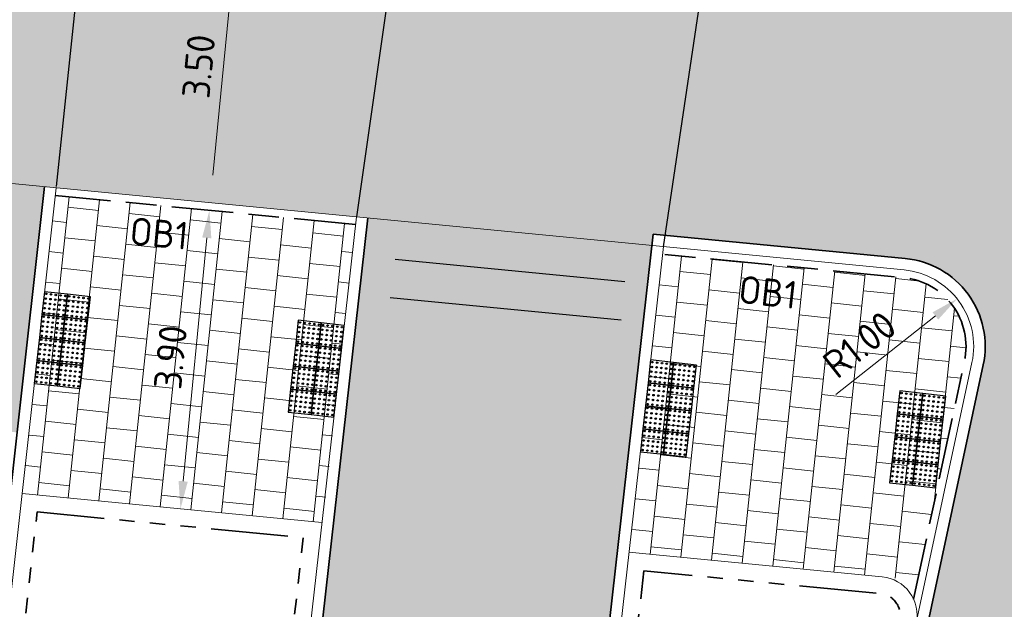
# Model space of a CAD drawing. Header units: metres. Extents: x 196651 to 397723, y 354703 to 710691.
# Tile 201 of 256: x 198047.46 to 198060.26, y 356091.58 to 356099.25. Entities that reach past the tile are written whole.
import ezdxf
from ezdxf.enums import TextEntityAlignment as Align

# ---------------------------------------------------------------- set-up
doc = ezdxf.new("R2010")
doc.units = ezdxf.units.M
doc.header["$MEASUREMENT"] = 0
doc.linetypes.add('VH-OPSLUITBAND_100X200', pattern=[16, 8, -2, 4, -2])
doc.linetypes.add('VH-RWSBAND_110X220', pattern=[24, 10, -2, 2, -2, 2, -2, 2, -2])
doc.layers.add('$0$X-XX-AL-HULPLIJNEN', color=4, linetype='Continuous', lineweight=25, plot=False)
doc.layers.add('X-XX-AL-HULPLIJNEN', color=4, linetype='Continuous', lineweight=25, plot=False)
for name, color, linetype, lineweight in [('N-WE-VH-GOOT_TEGEL-G', 170, 'Continuous', 35), ('N-WE-VH-KANTOPSLUITING_OPSLUITBAND_100X200-G', 5, 'VH-OPSLUITBAND_100X200', 35), ('N-WE-VH-KANTOPSLUITING_TEKST-T', 7, 'VH-OPSLUITBAND_100X200', 35), ('N-WE-VH-KANTOPSLUITING_TROTTOIRBAND_RWS_110 220-G', 6, 'VH-RWSBAND_110X220', 35), ('N-WE-VH-KANTVERHARDING-G', 1, 'Continuous', 5), ('N-WE-VH-VERHARDING_ASFALT_DEKLAAG-G_ZWART', 252, 'Continuous', 5), ('N-WE-VH-VERHARDING_TEGEL-200X200X50-A', 252, 'Continuous', 18), ('N-WE-VH-VERKEERSTEGEL-NOPPENTEGEL-S', 5, 'Continuous', 25), ('X-XX-AL-AANPIJLING-M', 7, 'Continuous', 18)]:
    doc.layers.add(name, color=color, linetype=linetype, lineweight=lineweight)
doc.layers.add('N-WE-VH-VERHARDING_ASFALT_COATING_ROOD-G', color=7, linetype='Continuous', lineweight=5, true_color=0xffa8a8)
doc.layers.add('N-WE-VH-VERHARDING_ASFALT_DEKLAAG-G_ROOD', color=7, linetype='Continuous', lineweight=5, true_color=0xbf4040)
doc.styles.add('NLCS-ISO', font='NLCS-ISO.ttf')
doc.styles.add('NLCS-ISO-M200-T18', font='NLCS-ISO.ttf')
doc.dimstyles.new('NLCS-M200-T18-PIJL', dxfattribs={"dimscale": 0.2, "dimtxt": 1.799999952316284, "dimasz": 1.8, "dimexe": 2, "dimexo": 2, "dimgap": 0.7, "dimtad": 1, "dimzin": 0, "dimdsep": 46, "dimtxsty": 'NLCS-ISO-M200-T18', "dimcen": 0, "dimdle": 2, "dimse1": 1, "dimse2": 1, "dimclrd": 256, "dimclre": 256, "dimclrt": 256, "dimadec": 1, "dimazin": 0, "dimtfac": 1, "dimtofl": 0, "dimtmove": 1, "dimatfit": 0, "dimfxl": 2, "dimfxlon": 1, "dimtfillclr": 254, "dimtolj": 1, "dimtzin": 0, "dimlwd": 18, "dimlwe": 18, "dimarcsym": 0})

# ---------------------------------------------------------------- blocks, each defined once
blk = doc.blocks.new('*D285')
at = {"layer": 'Defpoints', "color": 0, "ltscale": 0.2, "transparency": 16777216}
for p in [(198050.1960772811, 356100.3619516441), (198050.2736404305, 356100.3544330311), (198049.8583871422, 356096.8782891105)]:
    blk.add_point(p, dxfattribs=at)
at = {"layer": 'X-XX-AL-AANPIJLING-M', "linetype": 'Continuous', "lineweight": 18, "ltscale": 0.2, "transparency": 16777216}
blk.add_line((198049.9706842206, 356097.2290909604), (198050.2389065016, 356099.9961125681), dxfattribs=at)
at = {"layer": 'X-XX-AL-AANPIJLING-M', "ltscale": 0.2, "transparency": 16777216}
for points in [[(198050.1791864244, 356100.0019015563), (198050.2986265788, 356099.99032358), (198050.2736404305, 356100.3544330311)], [(198049.9109641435, 356097.2348799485), (198050.0304042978, 356097.2233019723), (198049.9359502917, 356096.8707704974)]]:
    blk.add_solid(points, dxfattribs=at)
at = {"layer": 'X-XX-AL-AANPIJLING-M', "ltscale": 0.2, "transparency": 16777216, "insert": (198049.7862882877, 356098.6434763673), "char_height": 0.3599999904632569, "attachment_point": 5, "rotation": 84.4633105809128, "style": 'NLCS-ISO-M200-T18'}
blk.add_mtext('\\A1;3.50', dxfattribs=at)
blk = doc.blocks.new('TEKST TB')
at = {"style": 'NLCS-ISO'}
blk.add_attdef('TEKST_TROTTOIRBANDEN', text='', height=0.36, rotation=0.340705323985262, dxfattribs=at).set_placement((0, 0), align=Align.BOTTOM_CENTER)
blk = doc.blocks.new('*D2093')
at = {"layer": 'Defpoints', "color": 0, "ltscale": 0.2, "transparency": 16777216}
for p in [(198048.5387573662, 356096.9057380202), (198049.9263020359, 356096.7712368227), (198048.1624756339, 356093.0239308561)]:
    blk.add_point(p, dxfattribs=at)
at = {"layer": 'X-XX-AL-AANPIJLING-M', "linetype": 'Continuous', "lineweight": 18, "ltscale": 0.2, "transparency": 16777216}
blk.add_line((198049.584753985, 356093.2477501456), (198049.8915683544, 356096.4129163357), dxfattribs=at)
at = {"layer": 'X-XX-AL-AANPIJLING-M', "ltscale": 0.2, "transparency": 16777216}
for points in [[(198049.8318482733, 356096.4187052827), (198049.9512884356, 356096.4071273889), (198049.9263020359, 356096.7712368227)], [(198049.5250339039, 356093.2535390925), (198049.6444740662, 356093.2419611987), (198049.5500203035, 356092.8894296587)]]:
    blk.add_solid(points, dxfattribs=at)
at = {"layer": 'X-XX-AL-AANPIJLING-M', "ltscale": 0.2, "transparency": 16777216, "insert": (198049.419654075, 356094.8612076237), "char_height": 0.3599999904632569, "attachment_point": 5, "rotation": 84.46335015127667, "style": 'NLCS-ISO-M200-T18'}
blk.add_mtext('\\A1;3.90', dxfattribs=at)
blk = doc.blocks.new('*D1802')
at = {"layer": 'Defpoints', "color": 0, "transparency": 16777216}
for p in [(198059.6461035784, 356095.6213446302), (198058.8618928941, 356095.0008499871)]:
    blk.add_point(p, dxfattribs=at)
at = {"layer": 'X-XX-AL-AANPIJLING-M', "linetype": 'Continuous', "lineweight": 18, "transparency": 16777216}
blk.add_line((198058.0714085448, 356094.3753914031), (198059.363787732, 356095.3979665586), dxfattribs=at)
at = {"layer": 'X-XX-AL-AANPIJLING-M', "transparency": 16777216}
blk.add_solid([(198059.3265580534, 356095.4450191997), (198059.4010174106, 356095.3509139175), (198059.6461035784, 356095.6213446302)], dxfattribs=at)
at = {"layer": 'X-XX-AL-AANPIJLING-M', "transparency": 16777216, "insert": (198058.3778819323, 356095.0259373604), "char_height": 0.3599999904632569, "attachment_point": 5, "rotation": 38.35226494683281, "style": 'NLCS-ISO-M200-T18'}
blk.add_mtext('\\A1;R1.00', dxfattribs=at)
blk = doc.blocks.new('*U2075')
for centre in [(0.02500000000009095, 0.575000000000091), (0.02500000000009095, 0.512500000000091), (0.08750000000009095, 0.575000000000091), (0.08750000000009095, 0.512500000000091), (0.1500000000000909, 0.575000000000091), (0.1500000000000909, 0.512500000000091), (0.2125000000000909, 0.575000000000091), (0.2125000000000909, 0.512500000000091), (0.2749999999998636, 0.575000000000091), (0.2749999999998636, 0.512500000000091), (0.3250000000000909, 0.575000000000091), (0.3250000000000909, 0.512500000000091), (0.3875000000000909, 0.575000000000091), (0.3875000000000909, 0.512500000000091), (0.4500000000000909, 0.575000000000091), (0.4500000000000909, 0.512500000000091), (0.5125000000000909, 0.575000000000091), (0.5125000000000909, 0.512500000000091), (0.5749999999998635, 0.575000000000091), (0.5749999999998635, 0.512500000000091), (0.6250000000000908, 0.575000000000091), (0.6250000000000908, 0.512500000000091), (0.6875000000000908, 0.575000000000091), (0.6875000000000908, 0.512500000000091), (0.7500000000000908, 0.575000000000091), (0.7500000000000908, 0.512500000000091), (0.8125000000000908, 0.575000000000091), (0.8125000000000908, 0.512500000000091), (0.8749999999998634, 0.575000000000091), (0.8749999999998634, 0.512500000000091), (0.9250000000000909, 0.575000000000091), (0.9250000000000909, 0.512500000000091), (0.9875000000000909, 0.575000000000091), (0.9875000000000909, 0.512500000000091), (1.050000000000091, 0.575000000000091), (1.050000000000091, 0.512500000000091), (1.112500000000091, 0.575000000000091), (1.112500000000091, 0.512500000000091), (1.174999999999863, 0.575000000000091), (1.174999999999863, 0.512500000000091), (0.02500000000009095, 0.4500000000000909), (0.02500000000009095, 0.3875000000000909), (0.08750000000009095, 0.4500000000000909), (0.08750000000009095, 0.3875000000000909), (0.1500000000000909, 0.4500000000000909), (0.1500000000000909, 0.3875000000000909), (0.2125000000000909, 0.4500000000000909), (0.2125000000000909, 0.3875000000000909), (0.2749999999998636, 0.4500000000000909), (0.2749999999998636, 0.3875000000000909), (0.3250000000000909, 0.4500000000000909), (0.3250000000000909, 0.3875000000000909), (0.3875000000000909, 0.4500000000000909), (0.3875000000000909, 0.3875000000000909), (0.4500000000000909, 0.4500000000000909), (0.4500000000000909, 0.3875000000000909), (0.5125000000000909, 0.4500000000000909), (0.5125000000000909, 0.3875000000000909), (0.5749999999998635, 0.4500000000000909), (0.5749999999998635, 0.3875000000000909), (0.6250000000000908, 0.4500000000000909), (0.6250000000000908, 0.3875000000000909), (0.6875000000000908, 0.4500000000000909), (0.6875000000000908, 0.3875000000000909), (0.7500000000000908, 0.4500000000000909), (0.7500000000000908, 0.3875000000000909), (0.8125000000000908, 0.4500000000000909), (0.8125000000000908, 0.3875000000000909), (0.8749999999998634, 0.4500000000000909), (0.8749999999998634, 0.3875000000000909), (0.9250000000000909, 0.4500000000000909), (0.9250000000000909, 0.3875000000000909), (0.9875000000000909, 0.4500000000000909), (0.9875000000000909, 0.3875000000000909), (1.050000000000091, 0.4500000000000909), (1.050000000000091, 0.3875000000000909), (1.112500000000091, 0.4500000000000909), (1.112500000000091, 0.3875000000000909), (1.174999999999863, 0.4500000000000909), (1.174999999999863, 0.3875000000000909), (0.02500000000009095, 0.3250000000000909), (0.02500000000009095, 0.2750000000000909), (0.08750000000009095, 0.3250000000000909), (0.08750000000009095, 0.2750000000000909), (0.1500000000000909, 0.3250000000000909), (0.1500000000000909, 0.2750000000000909), (0.2125000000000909, 0.3250000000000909), (0.2125000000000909, 0.2750000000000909), (0.2749999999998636, 0.3250000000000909), (0.2749999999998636, 0.2750000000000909), (0.3250000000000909, 0.3250000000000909), (0.3250000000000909, 0.2750000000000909), (0.3875000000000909, 0.3250000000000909), (0.3875000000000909, 0.2750000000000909), (0.4500000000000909, 0.3250000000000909), (0.4500000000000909, 0.2750000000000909), (0.5125000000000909, 0.3250000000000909), (0.5125000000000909, 0.2750000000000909), (0.5749999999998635, 0.3250000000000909), (0.5749999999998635, 0.2750000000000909), (0.6250000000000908, 0.3250000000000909), (0.6250000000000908, 0.2750000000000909), (0.6875000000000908, 0.3250000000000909), (0.6875000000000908, 0.2750000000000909), (0.7500000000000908, 0.3250000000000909), (0.7500000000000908, 0.2750000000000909), (0.8125000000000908, 0.3250000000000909), (0.8125000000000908, 0.2750000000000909), (0.8749999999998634, 0.3250000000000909), (0.8749999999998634, 0.2750000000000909), (0.9250000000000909, 0.3250000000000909), (0.9250000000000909, 0.2750000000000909), (0.9875000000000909, 0.3250000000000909), (0.9875000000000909, 0.2750000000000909), (1.050000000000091, 0.3250000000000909), (1.050000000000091, 0.2750000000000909), (1.112500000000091, 0.3250000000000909), (1.112500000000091, 0.2750000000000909), (1.174999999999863, 0.3250000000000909), (1.174999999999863, 0.2750000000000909), (0.02500000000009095, 0.2125000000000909), (0.02500000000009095, 0.1500000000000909), (0.08750000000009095, 0.2125000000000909), (0.08750000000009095, 0.1500000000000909), (0.1500000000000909, 0.2125000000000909), (0.1500000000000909, 0.1500000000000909), (0.2125000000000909, 0.2125000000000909), (0.2125000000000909, 0.1500000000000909), (0.2749999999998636, 0.2125000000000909), (0.2749999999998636, 0.1500000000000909), (0.3250000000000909, 0.2125000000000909), (0.3250000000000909, 0.1500000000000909), (0.3875000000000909, 0.2125000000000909), (0.3875000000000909, 0.1500000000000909), (0.4500000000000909, 0.2125000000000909), (0.4500000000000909, 0.1500000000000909), (0.5125000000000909, 0.2125000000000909), (0.5125000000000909, 0.1500000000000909), (0.5749999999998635, 0.2125000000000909), (0.5749999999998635, 0.1500000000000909), (0.6250000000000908, 0.2125000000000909), (0.6250000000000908, 0.1500000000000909), (0.6875000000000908, 0.2125000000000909), (0.6875000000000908, 0.1500000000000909), (0.7500000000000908, 0.2125000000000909), (0.7500000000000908, 0.1500000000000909), (0.8125000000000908, 0.2125000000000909), (0.8125000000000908, 0.1500000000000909), (0.8749999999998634, 0.2125000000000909), (0.8749999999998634, 0.1500000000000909), (0.9250000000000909, 0.2125000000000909), (0.9250000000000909, 0.1500000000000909), (0.9875000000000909, 0.2125000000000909), (0.9875000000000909, 0.1500000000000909), (1.050000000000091, 0.2125000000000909), (1.050000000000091, 0.1500000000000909), (1.112500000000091, 0.2125000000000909), (1.112500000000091, 0.1500000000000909), (1.174999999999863, 0.2125000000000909), (1.174999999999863, 0.1500000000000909), (0.02500000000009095, 0.08750000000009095), (0.02500000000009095, 0.02500000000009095), (0.08750000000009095, 0.08750000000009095), (0.08750000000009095, 0.02500000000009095), (0.1500000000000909, 0.08750000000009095), (0.1500000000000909, 0.02500000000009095), (0.2125000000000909, 0.08750000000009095), (0.2125000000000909, 0.02500000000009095), (0.2749999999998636, 0.08750000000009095), (0.2749999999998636, 0.02500000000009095), (0.3250000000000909, 0.08750000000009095), (0.3250000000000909, 0.02500000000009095), (0.3875000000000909, 0.08750000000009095), (0.3875000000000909, 0.02500000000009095), (0.4500000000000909, 0.08750000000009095), (0.4500000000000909, 0.02500000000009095), (0.5125000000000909, 0.08750000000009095), (0.5125000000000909, 0.02500000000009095), (0.5749999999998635, 0.08750000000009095), (0.5749999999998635, 0.02500000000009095), (0.6250000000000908, 0.08750000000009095), (0.6250000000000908, 0.02500000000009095), (0.6875000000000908, 0.08750000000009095), (0.6875000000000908, 0.02500000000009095), (0.7500000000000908, 0.08750000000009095), (0.7500000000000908, 0.02500000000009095), (0.8125000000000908, 0.08750000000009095), (0.8125000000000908, 0.02500000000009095), (0.8749999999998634, 0.08750000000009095), (0.8749999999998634, 0.02500000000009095), (0.9250000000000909, 0.08750000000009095), (0.9250000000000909, 0.02500000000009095), (0.9875000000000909, 0.08750000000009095), (0.9875000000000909, 0.02500000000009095), (1.050000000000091, 0.08750000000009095), (1.050000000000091, 0.02500000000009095), (1.112500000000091, 0.08750000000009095), (1.112500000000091, 0.02500000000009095), (1.174999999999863, 0.08750000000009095), (1.174999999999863, 0.02500000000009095)]:
    blk.add_circle(centre, 0.01)
for points in [[(0.2999999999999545, 0.3000000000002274), (0.2999999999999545, 0.6000000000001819), (0, 0.6000000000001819), (0, 0.3)], [(0.5999999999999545, 0.3000000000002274), (0.5999999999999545, 0.6000000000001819), (0.2999999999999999, 0.6000000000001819), (0.2999999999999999, 0.3)], [(0.8999999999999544, 0.3000000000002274), (0.8999999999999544, 0.6000000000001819), (0.5999999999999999, 0.6000000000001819), (0.5999999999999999, 0.3)], [(1.199999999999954, 0.3000000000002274), (1.199999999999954, 0.6000000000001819), (0.8999999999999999, 0.6000000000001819), (0.8999999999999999, 0.3)], [(0.2999999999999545, 2.273736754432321e-13), (0.2999999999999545, 0.3000000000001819), (0, 0.3000000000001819), (0, 0)], [(0.5999999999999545, 2.273736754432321e-13), (0.5999999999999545, 0.3000000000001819), (0.2999999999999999, 0.3000000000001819), (0.2999999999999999, 0)], [(0.8999999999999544, 2.273736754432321e-13), (0.8999999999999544, 0.3000000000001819), (0.5999999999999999, 0.3000000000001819), (0.5999999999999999, 0)], [(1.199999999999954, 2.273736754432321e-13), (1.199999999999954, 0.3000000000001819), (0.8999999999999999, 0.3000000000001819), (0.8999999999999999, 0)]]:
    blk.add_3dface(points)
blk = doc.blocks.new('*U2076')
for centre in [(0.02500000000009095, 0.2750000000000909), (0.08750000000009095, 0.2750000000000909), (0.1500000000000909, 0.2750000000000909), (0.2125000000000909, 0.2750000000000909), (0.2749999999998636, 0.2750000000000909), (0.3250000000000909, 0.2750000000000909), (0.3875000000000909, 0.2750000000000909), (0.4500000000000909, 0.2750000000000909), (0.5125000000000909, 0.2750000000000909), (0.5749999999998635, 0.2750000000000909), (0.6250000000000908, 0.2750000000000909), (0.6875000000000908, 0.2750000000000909), (0.7500000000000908, 0.2750000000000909), (0.8125000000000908, 0.2750000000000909), (0.8749999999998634, 0.2750000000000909), (0.9250000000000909, 0.2750000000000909), (0.9875000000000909, 0.2750000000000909), (1.050000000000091, 0.2750000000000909), (1.112500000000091, 0.2750000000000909), (1.174999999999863, 0.2750000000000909), (0.02500000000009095, 0.2125000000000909), (0.02500000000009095, 0.1500000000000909), (0.08750000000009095, 0.2125000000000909), (0.08750000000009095, 0.1500000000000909), (0.1500000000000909, 0.2125000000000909), (0.1500000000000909, 0.1500000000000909), (0.2125000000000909, 0.2125000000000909), (0.2125000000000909, 0.1500000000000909), (0.2749999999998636, 0.2125000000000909), (0.2749999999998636, 0.1500000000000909), (0.3250000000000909, 0.2125000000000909), (0.3250000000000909, 0.1500000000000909), (0.3875000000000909, 0.2125000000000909), (0.3875000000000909, 0.1500000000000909), (0.4500000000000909, 0.2125000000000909), (0.4500000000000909, 0.1500000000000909), (0.5125000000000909, 0.2125000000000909), (0.5125000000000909, 0.1500000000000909), (0.5749999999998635, 0.2125000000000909), (0.5749999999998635, 0.1500000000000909), (0.6250000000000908, 0.2125000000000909), (0.6250000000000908, 0.1500000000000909), (0.6875000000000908, 0.2125000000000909), (0.6875000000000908, 0.1500000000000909), (0.7500000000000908, 0.2125000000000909), (0.7500000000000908, 0.1500000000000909), (0.8125000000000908, 0.2125000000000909), (0.8125000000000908, 0.1500000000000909), (0.8749999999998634, 0.2125000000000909), (0.8749999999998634, 0.1500000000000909), (0.9250000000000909, 0.2125000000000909), (0.9250000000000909, 0.1500000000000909), (0.9875000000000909, 0.2125000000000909), (0.9875000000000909, 0.1500000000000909), (1.050000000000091, 0.2125000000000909), (1.050000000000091, 0.1500000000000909), (1.112500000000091, 0.2125000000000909), (1.112500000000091, 0.1500000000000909), (1.174999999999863, 0.2125000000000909), (1.174999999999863, 0.1500000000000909), (0.02500000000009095, 0.0875000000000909), (0.02500000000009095, 0.02500000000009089), (0.08750000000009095, 0.0875000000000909), (0.08750000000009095, 0.02500000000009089), (0.1500000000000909, 0.0875000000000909), (0.1500000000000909, 0.02500000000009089), (0.2125000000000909, 0.0875000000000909), (0.2125000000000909, 0.02500000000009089), (0.2749999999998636, 0.0875000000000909), (0.2749999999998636, 0.02500000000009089), (0.3250000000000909, 0.0875000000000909), (0.3250000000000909, 0.02500000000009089), (0.3875000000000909, 0.0875000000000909), (0.3875000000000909, 0.02500000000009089), (0.4500000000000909, 0.0875000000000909), (0.4500000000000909, 0.02500000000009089), (0.5125000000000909, 0.0875000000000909), (0.5125000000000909, 0.02500000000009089), (0.5749999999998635, 0.0875000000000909), (0.5749999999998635, 0.02500000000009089), (0.6250000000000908, 0.0875000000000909), (0.6250000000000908, 0.02500000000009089), (0.6875000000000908, 0.0875000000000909), (0.6875000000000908, 0.02500000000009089), (0.7500000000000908, 0.0875000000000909), (0.7500000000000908, 0.02500000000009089), (0.8125000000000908, 0.0875000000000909), (0.8125000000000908, 0.02500000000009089), (0.8749999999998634, 0.0875000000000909), (0.8749999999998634, 0.02500000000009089), (0.9250000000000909, 0.0875000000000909), (0.9250000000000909, 0.02500000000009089), (0.9875000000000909, 0.0875000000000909), (0.9875000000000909, 0.02500000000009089), (1.050000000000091, 0.0875000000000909), (1.050000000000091, 0.02500000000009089), (1.112500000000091, 0.0875000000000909), (1.112500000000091, 0.02500000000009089), (1.174999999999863, 0.0875000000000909), (1.174999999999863, 0.02500000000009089), (0.02500000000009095, -0.02499999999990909), (0.02500000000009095, -0.0874999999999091), (0.08750000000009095, -0.02499999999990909), (0.08750000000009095, -0.0874999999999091), (0.1500000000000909, -0.02499999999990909), (0.1500000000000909, -0.0874999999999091), (0.2125000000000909, -0.02499999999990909), (0.2125000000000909, -0.0874999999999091), (0.2749999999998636, -0.02499999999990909), (0.2749999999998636, -0.0874999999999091), (0.3250000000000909, -0.02499999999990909), (0.3250000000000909, -0.0874999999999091), (0.3875000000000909, -0.02499999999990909), (0.3875000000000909, -0.0874999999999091), (0.4500000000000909, -0.02499999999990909), (0.4500000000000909, -0.0874999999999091), (0.5125000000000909, -0.02499999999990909), (0.5125000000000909, -0.0874999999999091), (0.5749999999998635, -0.02499999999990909), (0.5749999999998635, -0.0874999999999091), (0.6250000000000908, -0.02499999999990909), (0.6250000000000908, -0.0874999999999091), (0.6875000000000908, -0.02499999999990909), (0.6875000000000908, -0.0874999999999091), (0.7500000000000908, -0.02499999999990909), (0.7500000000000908, -0.0874999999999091), (0.8125000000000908, -0.02499999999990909), (0.8125000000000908, -0.0874999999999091), (0.8749999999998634, -0.02499999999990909), (0.8749999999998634, -0.0874999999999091), (0.9250000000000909, -0.02499999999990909), (0.9250000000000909, -0.0874999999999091), (0.9875000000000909, -0.02499999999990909), (0.9875000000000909, -0.0874999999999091), (1.050000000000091, -0.02499999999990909), (1.050000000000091, -0.0874999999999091), (1.112500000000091, -0.02499999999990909), (1.112500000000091, -0.0874999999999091), (1.174999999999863, -0.02499999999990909), (1.174999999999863, -0.0874999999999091), (0.02500000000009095, -0.1499999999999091), (0.02500000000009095, -0.2124999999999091), (0.08750000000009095, -0.1499999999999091), (0.08750000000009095, -0.2124999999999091), (0.1500000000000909, -0.1499999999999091), (0.1500000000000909, -0.2124999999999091), (0.2125000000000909, -0.1499999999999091), (0.2125000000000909, -0.2124999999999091), (0.2749999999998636, -0.1499999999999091), (0.2749999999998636, -0.2124999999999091), (0.3250000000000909, -0.1499999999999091), (0.3250000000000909, -0.2124999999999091), (0.3875000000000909, -0.1499999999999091), (0.3875000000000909, -0.2124999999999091), (0.4500000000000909, -0.1499999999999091), (0.4500000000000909, -0.2124999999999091), (0.5125000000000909, -0.1499999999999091), (0.5125000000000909, -0.2124999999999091), (0.5749999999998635, -0.1499999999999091), (0.5749999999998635, -0.2124999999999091), (0.6250000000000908, -0.1499999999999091), (0.6250000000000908, -0.2124999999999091), (0.6875000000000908, -0.1499999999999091), (0.6875000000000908, -0.2124999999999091), (0.7500000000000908, -0.1499999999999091), (0.7500000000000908, -0.2124999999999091), (0.8125000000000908, -0.1499999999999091), (0.8125000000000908, -0.2124999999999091), (0.8749999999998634, -0.1499999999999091), (0.8749999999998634, -0.2124999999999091), (0.9250000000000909, -0.1499999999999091), (0.9250000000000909, -0.2124999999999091), (0.9875000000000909, -0.1499999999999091), (0.9875000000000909, -0.2124999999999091), (1.050000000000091, -0.1499999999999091), (1.050000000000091, -0.2124999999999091), (1.112500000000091, -0.1499999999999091), (1.112500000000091, -0.2124999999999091), (1.174999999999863, -0.1499999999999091), (1.174999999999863, -0.2124999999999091), (0.02500000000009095, -0.2749999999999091), (0.08750000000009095, -0.2749999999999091), (0.1500000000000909, -0.2749999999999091), (0.2125000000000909, -0.2749999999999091), (0.2749999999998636, -0.2749999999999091), (0.3250000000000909, -0.2749999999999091), (0.3875000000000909, -0.2749999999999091), (0.4500000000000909, -0.2749999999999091), (0.5125000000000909, -0.2749999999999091), (0.5749999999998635, -0.2749999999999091), (0.6250000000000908, -0.2749999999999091), (0.6875000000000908, -0.2749999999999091), (0.7500000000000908, -0.2749999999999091), (0.8125000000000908, -0.2749999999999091), (0.8749999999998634, -0.2749999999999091), (0.9250000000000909, -0.2749999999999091), (0.9875000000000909, -0.2749999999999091), (1.050000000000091, -0.2749999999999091), (1.112500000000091, -0.2749999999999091), (1.174999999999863, -0.2749999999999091)]:
    blk.add_circle(centre, 0.01)
for points in [[(0.2999999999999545, 2.273181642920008e-13), (0.2999999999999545, 0.3000000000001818), (0, 0.3000000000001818), (0, -5.551115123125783e-17)], [(0.5999999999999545, 2.273181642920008e-13), (0.5999999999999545, 0.3000000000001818), (0.2999999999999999, 0.3000000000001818), (0.2999999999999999, -5.551115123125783e-17)], [(0.8999999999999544, 2.273181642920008e-13), (0.8999999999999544, 0.3000000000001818), (0.5999999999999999, 0.3000000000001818), (0.5999999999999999, -5.551115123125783e-17)], [(1.199999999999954, 2.273181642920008e-13), (1.199999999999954, 0.3000000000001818), (0.8999999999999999, 0.3000000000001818), (0.8999999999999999, -5.551115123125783e-17)], [(0.2999999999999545, -0.2999999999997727), (0.2999999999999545, 1.818545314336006e-13), (0, 1.818545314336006e-13), (0, -0.3)], [(0.5999999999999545, -0.2999999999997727), (0.5999999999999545, 1.818545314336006e-13), (0.2999999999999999, 1.818545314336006e-13), (0.2999999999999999, -0.3)], [(0.8999999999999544, -0.2999999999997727), (0.8999999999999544, 1.818545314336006e-13), (0.5999999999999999, 1.818545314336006e-13), (0.5999999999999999, -0.3)], [(1.199999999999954, -0.2999999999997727), (1.199999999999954, 1.818545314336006e-13), (0.8999999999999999, 1.818545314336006e-13), (0.8999999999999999, -0.3)]]:
    blk.add_3dface(points)
blk = doc.blocks.new('*U2099')
for centre in [(0.02500000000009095, 0.575000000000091), (0.02500000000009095, 0.512500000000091), (0.08750000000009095, 0.575000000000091), (0.08750000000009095, 0.512500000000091), (0.1500000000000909, 0.575000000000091), (0.1500000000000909, 0.512500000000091), (0.2125000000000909, 0.575000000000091), (0.2125000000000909, 0.512500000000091), (0.2749999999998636, 0.575000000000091), (0.2749999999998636, 0.512500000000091), (0.3250000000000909, 0.575000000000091), (0.3250000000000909, 0.512500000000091), (0.3875000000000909, 0.575000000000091), (0.3875000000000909, 0.512500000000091), (0.4500000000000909, 0.575000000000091), (0.4500000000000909, 0.512500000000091), (0.5125000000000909, 0.575000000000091), (0.5125000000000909, 0.512500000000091), (0.5749999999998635, 0.575000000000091), (0.5749999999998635, 0.512500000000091), (0.6250000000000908, 0.575000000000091), (0.6250000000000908, 0.512500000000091), (0.6875000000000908, 0.575000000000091), (0.6875000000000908, 0.512500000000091), (0.7500000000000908, 0.575000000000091), (0.7500000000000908, 0.512500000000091), (0.8125000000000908, 0.575000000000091), (0.8125000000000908, 0.512500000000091), (0.8749999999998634, 0.575000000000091), (0.8749999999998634, 0.512500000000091), (0.9250000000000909, 0.575000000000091), (0.9250000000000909, 0.512500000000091), (0.9875000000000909, 0.575000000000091), (0.9875000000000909, 0.512500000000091), (1.050000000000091, 0.575000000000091), (1.050000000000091, 0.512500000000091), (1.112500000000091, 0.575000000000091), (1.112500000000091, 0.512500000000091), (1.174999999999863, 0.575000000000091), (1.174999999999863, 0.512500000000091), (0.02500000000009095, 0.4500000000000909), (0.02500000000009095, 0.3875000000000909), (0.08750000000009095, 0.4500000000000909), (0.08750000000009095, 0.3875000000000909), (0.1500000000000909, 0.4500000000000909), (0.1500000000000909, 0.3875000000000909), (0.2125000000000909, 0.4500000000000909), (0.2125000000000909, 0.3875000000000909), (0.2749999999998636, 0.4500000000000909), (0.2749999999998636, 0.3875000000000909), (0.3250000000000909, 0.4500000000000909), (0.3250000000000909, 0.3875000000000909), (0.3875000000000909, 0.4500000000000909), (0.3875000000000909, 0.3875000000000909), (0.4500000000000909, 0.4500000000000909), (0.4500000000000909, 0.3875000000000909), (0.5125000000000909, 0.4500000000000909), (0.5125000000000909, 0.3875000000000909), (0.5749999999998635, 0.4500000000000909), (0.5749999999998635, 0.3875000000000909), (0.6250000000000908, 0.4500000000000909), (0.6250000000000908, 0.3875000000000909), (0.6875000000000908, 0.4500000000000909), (0.6875000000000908, 0.3875000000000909), (0.7500000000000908, 0.4500000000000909), (0.7500000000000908, 0.3875000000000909), (0.8125000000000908, 0.4500000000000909), (0.8125000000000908, 0.3875000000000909), (0.8749999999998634, 0.4500000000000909), (0.8749999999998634, 0.3875000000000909), (0.9250000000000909, 0.4500000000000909), (0.9250000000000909, 0.3875000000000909), (0.9875000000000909, 0.4500000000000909), (0.9875000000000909, 0.3875000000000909), (1.050000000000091, 0.4500000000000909), (1.050000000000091, 0.3875000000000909), (1.112500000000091, 0.4500000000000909), (1.112500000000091, 0.3875000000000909), (1.174999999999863, 0.4500000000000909), (1.174999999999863, 0.3875000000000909), (0.02500000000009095, 0.3250000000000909), (0.02500000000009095, 0.2750000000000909), (0.08750000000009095, 0.3250000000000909), (0.08750000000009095, 0.2750000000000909), (0.1500000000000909, 0.3250000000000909), (0.1500000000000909, 0.2750000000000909), (0.2125000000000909, 0.3250000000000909), (0.2125000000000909, 0.2750000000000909), (0.2749999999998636, 0.3250000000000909), (0.2749999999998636, 0.2750000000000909), (0.3250000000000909, 0.3250000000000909), (0.3250000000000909, 0.2750000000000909), (0.3875000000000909, 0.3250000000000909), (0.3875000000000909, 0.2750000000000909), (0.4500000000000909, 0.3250000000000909), (0.4500000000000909, 0.2750000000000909), (0.5125000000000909, 0.3250000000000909), (0.5125000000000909, 0.2750000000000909), (0.5749999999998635, 0.3250000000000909), (0.5749999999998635, 0.2750000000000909), (0.6250000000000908, 0.3250000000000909), (0.6250000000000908, 0.2750000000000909), (0.6875000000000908, 0.3250000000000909), (0.6875000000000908, 0.2750000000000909), (0.7500000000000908, 0.3250000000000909), (0.7500000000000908, 0.2750000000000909), (0.8125000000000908, 0.3250000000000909), (0.8125000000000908, 0.2750000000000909), (0.8749999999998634, 0.3250000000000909), (0.8749999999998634, 0.2750000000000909), (0.9250000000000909, 0.3250000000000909), (0.9250000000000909, 0.2750000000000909), (0.9875000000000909, 0.3250000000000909), (0.9875000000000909, 0.2750000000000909), (1.050000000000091, 0.3250000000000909), (1.050000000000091, 0.2750000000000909), (1.112500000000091, 0.3250000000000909), (1.112500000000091, 0.2750000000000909), (1.174999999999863, 0.3250000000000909), (1.174999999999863, 0.2750000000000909), (0.02500000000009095, 0.2125000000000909), (0.02500000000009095, 0.1500000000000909), (0.08750000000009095, 0.2125000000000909), (0.08750000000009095, 0.1500000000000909), (0.1500000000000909, 0.2125000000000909), (0.1500000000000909, 0.1500000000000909), (0.2125000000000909, 0.2125000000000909), (0.2125000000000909, 0.1500000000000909), (0.2749999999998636, 0.2125000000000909), (0.2749999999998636, 0.1500000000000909), (0.3250000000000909, 0.2125000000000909), (0.3250000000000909, 0.1500000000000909), (0.3875000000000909, 0.2125000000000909), (0.3875000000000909, 0.1500000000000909), (0.4500000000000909, 0.2125000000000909), (0.4500000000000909, 0.1500000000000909), (0.5125000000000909, 0.2125000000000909), (0.5125000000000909, 0.1500000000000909), (0.5749999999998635, 0.2125000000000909), (0.5749999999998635, 0.1500000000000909), (0.6250000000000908, 0.2125000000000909), (0.6250000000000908, 0.1500000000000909), (0.6875000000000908, 0.2125000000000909), (0.6875000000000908, 0.1500000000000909), (0.7500000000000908, 0.2125000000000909), (0.7500000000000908, 0.1500000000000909), (0.8125000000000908, 0.2125000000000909), (0.8125000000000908, 0.1500000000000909), (0.8749999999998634, 0.2125000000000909), (0.8749999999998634, 0.1500000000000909), (0.9250000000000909, 0.2125000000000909), (0.9250000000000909, 0.1500000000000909), (0.9875000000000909, 0.2125000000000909), (0.9875000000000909, 0.1500000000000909), (1.050000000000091, 0.2125000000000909), (1.050000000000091, 0.1500000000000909), (1.112500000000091, 0.2125000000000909), (1.112500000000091, 0.1500000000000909), (1.174999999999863, 0.2125000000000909), (1.174999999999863, 0.1500000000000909), (0.02500000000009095, 0.08750000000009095), (0.02500000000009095, 0.02500000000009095), (0.08750000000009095, 0.08750000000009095), (0.08750000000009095, 0.02500000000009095), (0.1500000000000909, 0.08750000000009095), (0.1500000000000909, 0.02500000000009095), (0.2125000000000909, 0.08750000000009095), (0.2125000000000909, 0.02500000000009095), (0.2749999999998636, 0.08750000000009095), (0.2749999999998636, 0.02500000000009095), (0.3250000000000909, 0.08750000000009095), (0.3250000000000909, 0.02500000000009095), (0.3875000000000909, 0.08750000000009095), (0.3875000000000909, 0.02500000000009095), (0.4500000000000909, 0.08750000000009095), (0.4500000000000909, 0.02500000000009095), (0.5125000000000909, 0.08750000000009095), (0.5125000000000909, 0.02500000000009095), (0.5749999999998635, 0.08750000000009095), (0.5749999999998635, 0.02500000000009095), (0.6250000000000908, 0.08750000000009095), (0.6250000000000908, 0.02500000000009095), (0.6875000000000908, 0.08750000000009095), (0.6875000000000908, 0.02500000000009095), (0.7500000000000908, 0.08750000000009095), (0.7500000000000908, 0.02500000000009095), (0.8125000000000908, 0.08750000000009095), (0.8125000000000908, 0.02500000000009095), (0.8749999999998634, 0.08750000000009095), (0.8749999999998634, 0.02500000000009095), (0.9250000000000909, 0.08750000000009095), (0.9250000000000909, 0.02500000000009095), (0.9875000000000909, 0.08750000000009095), (0.9875000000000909, 0.02500000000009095), (1.050000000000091, 0.08750000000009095), (1.050000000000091, 0.02500000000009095), (1.112500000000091, 0.08750000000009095), (1.112500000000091, 0.02500000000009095), (1.174999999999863, 0.08750000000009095), (1.174999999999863, 0.02500000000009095)]:
    blk.add_circle(centre, 0.01)
for points in [[(0.2999999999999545, 0.3000000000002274), (0.2999999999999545, 0.6000000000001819), (0, 0.6000000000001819), (0, 0.3)], [(0.5999999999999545, 0.3000000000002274), (0.5999999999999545, 0.6000000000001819), (0.2999999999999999, 0.6000000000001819), (0.2999999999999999, 0.3)], [(0.8999999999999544, 0.3000000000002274), (0.8999999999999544, 0.6000000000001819), (0.5999999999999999, 0.6000000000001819), (0.5999999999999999, 0.3)], [(1.199999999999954, 0.3000000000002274), (1.199999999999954, 0.6000000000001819), (0.8999999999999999, 0.6000000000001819), (0.8999999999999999, 0.3)], [(0.2999999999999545, 2.273736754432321e-13), (0.2999999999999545, 0.3000000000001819), (0, 0.3000000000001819), (0, 0)], [(0.5999999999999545, 2.273736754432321e-13), (0.5999999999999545, 0.3000000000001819), (0.2999999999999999, 0.3000000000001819), (0.2999999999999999, 0)], [(0.8999999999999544, 2.273736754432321e-13), (0.8999999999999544, 0.3000000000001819), (0.5999999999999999, 0.3000000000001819), (0.5999999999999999, 0)], [(1.199999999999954, 2.273736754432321e-13), (1.199999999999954, 0.3000000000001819), (0.8999999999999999, 0.3000000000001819), (0.8999999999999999, 0)]]:
    blk.add_3dface(points)

msp = doc.modelspace()

# ---------------------------------------------------------------- hatches: boundary and pattern name
at = {"layer": 'N-WE-VH-VERHARDING_ASFALT_COATING_ROOD-G'}
msp.add_hatch(color=256, dxfattribs=at).paths.add_polyline_path([(198056.3443552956, 356099.7647148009), (198052.3303097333, 356100.1550690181), (198043.76547879, 356100.9853041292), (198043.4714418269, 356097.6481606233), (198043.4757149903, 356097.6476646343), (198043.6244462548, 356097.6332477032), (198043.6077378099, 356097.4841937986), (198047.7840578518, 356097.0793635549), (198051.9865510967, 356096.6719962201), (198055.6792125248, 356096.314049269), (198055.6960297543, 356096.4631158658), (198055.8507287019, 356096.4481204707)])
at = {"layer": 'N-WE-VH-VERHARDING_ASFALT_DEKLAAG-G_ROOD'}
h = msp.add_hatch(color=256, dxfattribs=at)
edge = h.paths.add_edge_path()
edge.add_line((198059.9864198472, 356094.7601444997), (198057.7619354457, 356084.3678069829))
edge.add_line((198057.7619354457, 356084.3678069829), (198059.940892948, 356083.9030916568))
edge.add_line((198059.940892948, 356083.9030916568), (198062.4269893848, 356095.5122985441))
edge.add_arc((198072.3519624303, 356093.3868785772), 10.14999999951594, 83.28178701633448, 167.9127494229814, ccw=False)
edge.add_line((198073.5393747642, 356103.4671837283), (198074.9791103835, 356103.3050425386))
edge.add_line((198074.9791103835, 356103.3050425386), (198114.4968007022, 356098.8510774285))
edge.add_line((198114.4968007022, 356098.8510774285), (198132.2268560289, 356096.853071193))
edge.add_line((198132.2268560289, 356096.853071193), (198162.1601647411, 356093.4810409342))
edge.add_arc((198159.1768737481, 356066.9985471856), 26.65000000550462, 71.13364386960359, 83.57264511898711, ccw=False)
edge.add_line((198167.7944663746, 356092.2167865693), (198175.5435832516, 356089.5687534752))
edge.add_line((198175.5435832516, 356089.5687534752), (198177.7043724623, 356088.8800265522))
edge.add_arc((198187.8322783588, 356120.6549856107), 33.35000001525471, 252.3209120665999, 259.1584336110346)
edge.add_line((198181.559347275, 356087.9002479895), (198189.8761610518, 356086.7686389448))
edge.add_line((198189.8761610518, 356086.7686389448), (198190.2561459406, 356089.570107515))
edge.add_line((198190.2561459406, 356089.570107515), (198182.1655033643, 356091.0423166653))
edge.add_arc((198187.8322783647, 356120.6549856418), 30.15000004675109, 252.3209120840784, 259.1666677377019, ccw=False)
edge.add_line((198178.6761655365, 356091.9288981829), (198176.5469664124, 356092.6075561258))
edge.add_line((198176.5469664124, 356092.6075561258), (198168.8292242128, 356095.2448678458))
edge.add_arc((198159.1768737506, 356066.9985471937), 29.84999999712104, 71.13364387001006, 83.5726451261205)
edge.add_line((198162.5183835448, 356096.6609276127), (198132.5852027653, 356100.0329434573))
edge.add_line((198132.5852027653, 356100.0329434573), (198114.8552001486, 356102.0309437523))
edge.add_line((198114.8552001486, 356102.0309437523), (198078.5813975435, 356106.1192963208))
edge.add_arc((198078.9341944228, 356109.2494775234), 3.149999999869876, 174.1331039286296, 263.5694374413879, ccw=False)
edge.add_line((198075.8006939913, 356109.5714636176), (198076.1303685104, 356112.7797861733))
edge.add_line((198076.1303685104, 356112.7797861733), (198073.9418920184, 356113.00466535))
edge.add_line((198073.9418920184, 356113.00466535), (198073.733660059, 356110.9781960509))
edge.add_arc((198068.6106355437, 356111.5046177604), 5.15000000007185, 281.6676210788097, 354.1331039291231, ccw=False)
edge.add_arc((198072.3519624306, 356093.3868785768), 13.34999999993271, 101.6676210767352, 142.4569986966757)
edge.add_arc((198057.682029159, 356104.6582181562), 5.150001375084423, 264.44562191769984, 322.4816876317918, ccw=False)
edge.add_line((198057.1835583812, 356099.5323971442), (198056.3222446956, 356099.6161573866))
edge.add_line((198056.3222446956, 356099.6161573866), (198055.8507287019, 356096.4481204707))
edge.add_line((198055.8507287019, 356096.4481204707), (198058.972845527, 356096.1454850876))
edge.add_arc((198058.8618928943, 356095.0008499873), 1.149999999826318, -12.081867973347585, 84.46345942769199, ccw=False)
edge = h.paths.add_edge_path()
edge.add_line((198038.8846066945, 356086.5605381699), (198038.7919455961, 356096.8898003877))
edge.add_arc((198039.9418993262, 356096.9001163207), 1.149999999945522, 83.3792660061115, 180.5139716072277, ccw=False)
edge.add_line((198040.0744904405, 356098.0424470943), (198043.471441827, 356097.6481606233))
edge.add_line((198043.471441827, 356097.6481606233), (198043.7523128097, 356100.8358772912))
edge.add_line((198043.7523128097, 356100.8358772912), (198042.646178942, 356100.9435927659))
edge.add_arc((198043.2137056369, 356106.0622267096), 5.149999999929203, 209.2332825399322, 263.6731921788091, ccw=False)
edge.add_line((198038.71961717, 356103.5471384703), (198036.5906573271, 356107.3512729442))
edge.add_arc((198020.5777401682, 356098.3897449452), 18.35000000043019, 29.23328254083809, 51.38998534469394)
edge.add_arc((198035.2421205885, 356116.7529131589), 5.149999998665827, 218.680858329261, 231.3899853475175, ccw=False)
edge.add_line((198031.2218284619, 356113.5342564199), (198030.584734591, 356113.9496301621))
edge.add_arc((198020.4984461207, 356098.2340134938), 18.67388075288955, 57.30763771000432, 75.82059601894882)
edge.add_arc((198024.9348019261, 356119.485942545), 3.150000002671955, 261.88503622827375, 272.51048941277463, ccw=False)
edge.add_line((198024.4901485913, 356116.367484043), (198023.678902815, 356116.483157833))
edge.add_line((198023.678902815, 356116.483157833), (198023.4090844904, 356113.2728222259))
edge.add_arc((198020.5777401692, 356098.3897449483), 15.14999999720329, 63.19256403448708, 79.22880732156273, ccw=False)
edge.add_line((198027.4102898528, 356111.9115334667), (198028.2965420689, 356111.425948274))
edge.add_arc((198020.5777401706, 356098.3897449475), 15.14999999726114, 29.233282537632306, 59.37001031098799, ccw=False)
edge.add_line((198033.7982140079, 356105.7884996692), (198035.7170540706, 356102.359817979))
edge.add_arc((198038.4708799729, 356103.8323691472), 3.12281348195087, 208.1347176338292, 211.992830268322)
edge.add_arc((198031.4039127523, 356099.5321717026), 5.149999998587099, 0.4853907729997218, 30.9123490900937, ccw=False)
edge.add_line((198036.5537279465, 356099.5758002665), (198036.6641461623, 356086.5422884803))
edge.add_line((198036.6641461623, 356086.5422884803), (198038.8846066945, 356086.5605381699))
at = {"layer": 'N-WE-VH-VERHARDING_ASFALT_DEKLAAG-G_ZWART'}
for points in [[(198047.4284274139, 356093.8830696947), (198047.4286624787, 356093.8851827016), (198047.7840576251, 356097.0793615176), (198043.6077374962, 356097.4841910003), (198043.2494728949, 356094.2881582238)], [(198051.9865509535, 356096.6719949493), (198051.6264234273, 356093.476135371), (198055.3186698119, 356093.1182260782), (198055.3189330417, 356093.1205603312), (198055.6792124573, 356096.3140486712)], [(198051.6264234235, 356093.4761353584), (198050.6802961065, 356085.0798915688), (198054.3589272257, 356084.6074808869), (198055.3186697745, 356093.118225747)]]:
    msp.add_hatch(color=256, dxfattribs=at).paths.add_polyline_path(points)
at = {"layer": 'N-WE-VH-VERHARDING_TEGEL-200X200X50-A'}
h = msp.add_hatch(dxfattribs=at)
h.set_pattern_fill('AVH-TEGEL_200X200_HALFST', color=256, scale=2, angle=354.0000000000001, pattern_type=2)
h.set_pattern_definition([(354.0000000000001, (197669.5553613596, 356038.8623729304), (0.41871445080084, 0.1570929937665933), [0.4, -0.4]), (84.00000000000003, (197669.5553613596, 356038.8623729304), (-0.3978087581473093, 0.0418113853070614), [])])
h.paths.add_polyline_path([(198051.8263377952, 356096.5870577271), (198047.922590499, 356096.9654662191), (198047.5020707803, 356093.0879468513), (198051.4014336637, 356092.7099641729)])
edge = h.paths.add_edge_path()
edge.add_line((198059.1315241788, 356091.9606519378), (198059.7419574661, 356094.8124717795))
edge.add_arc((198058.8618928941, 356095.000849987), 0.9000000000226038, 347.9181320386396, 444.4633501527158)
edge.add_line((198058.9487270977, 356095.8966512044), (198055.8176258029, 356096.2001635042))
edge.add_line((198055.8176258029, 356096.2001635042), (198055.3923172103, 356092.3231099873))
edge.add_line((198055.3923172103, 356092.3231099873), (198059.1315241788, 356091.9606519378))

# ---------------------------------------------------------------- linework, layer by layer
at = {"layer": '$0$X-XX-AL-HULPLIJNEN', "flags": 128}
for points in [[(198048.2994006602, 356100.5458067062), (198047.9349804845, 356097.0793635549)], [(198052.3303105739, 356100.1550776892), (198051.837232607, 356096.6864703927)]]:
    msp.add_lwpolyline(points, dxfattribs=at)
at = {"layer": 'N-WE-VH-GOOT_TEGEL-G', "flags": 128}
for points in [[(198047.7840578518, 356097.0793635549), (198047.4286624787, 356093.8851827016), (198046.5087004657, 356085.6156088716)], [(198051.9865510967, 356096.6719962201), (198051.6261617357, 356093.4738130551), (198050.6802961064, 356085.0798915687)], [(198054.3589272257, 356084.6074808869), (198055.3189330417, 356093.1205603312), (198055.6960297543, 356096.4631158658)]]:
    msp.add_lwpolyline(points, dxfattribs=at)
msp.add_lwpolyline([(198057.5526262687, 356083.3899571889), (198059.9864198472, 356094.7601444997, 0.448082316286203), (198058.9728474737, 356096.1454848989), (198055.6960297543, 356096.4631158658)], format="xyb", dxfattribs=at)
at = {"layer": 'N-WE-VH-KANTOPSLUITING_OPSLUITBAND_100X200-G', "ltscale": 0.1, "flags": 128}
msp.add_lwpolyline([(198051.8260337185, 356096.5870872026), (198047.9223138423, 356096.9654930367)], dxfattribs=at)
msp.add_lwpolyline([(198059.0793696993, 356091.7169968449), (198059.7419574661, 356094.8124717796, 0.448082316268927), (198058.9487269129, 356095.8966512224), (198055.8173201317, 356096.2001931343)], format="xyb", dxfattribs=at)
at = {"layer": 'N-WE-VH-KANTOPSLUITING_TROTTOIRBAND_RWS_110 220-G', "ltscale": 0.1, "flags": 128}
msp.add_lwpolyline([(198046.875739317, 356085.5684736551), (198047.6856861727, 356092.8491170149), (198051.145633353, 356092.5137288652), (198050.3128835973, 356085.1236347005)], dxfattribs=at)
msp.add_lwpolyline([(198054.7263375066, 356084.5637197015), (198055.5744349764, 356092.0844253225), (198058.6524521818, 356091.7860593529, -0.4480823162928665), (198058.8992350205, 356091.4487590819)], format="xyb", dxfattribs=at)
at = {"layer": 'N-WE-VH-KANTVERHARDING-G', "flags": 128}
for points in [[(198056.3445406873, 356099.7659604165), (198055.8286186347, 356096.2995666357)], [(198047.9333728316, 356097.0648877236), (198047.5777425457, 356093.8685955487), (198046.6575, 356085.5965)], [(198051.8372326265, 356096.6864690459), (198051.477105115, 356093.4906095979), (198050.5315, 356085.099)], [(198054.5077231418, 356084.5883724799), (198055.4679882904, 356093.1037516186), (198055.8285310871, 356096.2995745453)], [(198047.4910172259, 356093.0890183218), (198051.3892712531, 356092.7111431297)], [(198055.3800902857, 356092.3242951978), (198058.6736782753, 356092.0050329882)]]:
    msp.add_lwpolyline(points, dxfattribs=at)
msp.add_lwpolyline([(198057.6152347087, 356084.399094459), (198059.8397424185, 356094.7915408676, 0.448082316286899), (198058.9583751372, 356095.996184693), (198043.4582712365, 356097.498682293)], format="xyb", dxfattribs=at)
at = {"layer": 'N-WE-VH-KANTVERHARDING-G'}
msp.add_arc((198058.6254371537, 356091.5073656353), 0.5, 347.9181320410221, 84.46336197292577, dxfattribs=at)
at = {"layer": 'X-XX-AL-HULPLIJNEN', "flags": 128}
for points in [[(198055.8282531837, 356096.2971112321), (198056.3445406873, 356099.7659604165)], [(198052.3406638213, 356096.1353265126), (198055.3280202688, 356095.845747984)], [(198052.2774426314, 356095.6391112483), (198055.2797790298, 356095.3480806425)]]:
    msp.add_lwpolyline(points, dxfattribs=at)

# ---------------------------------------------------------------- block references
at = {"layer": 'N-WE-VH-KANTOPSLUITING_TEKST-T'}
for p, rotation in [((198049.2458751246, 356096.1839697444), 354.4633501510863), ((198057.1554714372, 356095.4202924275), 353.3792660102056)]:
    msp.add_blockref('TEKST TB', p, dxfattribs=dict(at, rotation=rotation)).add_auto_attribs({'TEKST_TROTTOIRBANDEN': 'OB1'})
at = {"layer": 'N-WE-VH-VERKEERSTEGEL-NOPPENTEGEL-S', "rotation": 263.6344343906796}
for name, p in [('*U2075', (198047.7829442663, 356095.7129580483)), ('*U2076', (198051.3799583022, 356095.3076261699)), ('*U2099', (198055.6624273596, 356094.8249772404)), ('*U2076', (198059.1998901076, 356094.3890065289))]:
    msp.add_blockref(name, p, dxfattribs=at)

# ---------------------------------------------------------------- dimensions: what is measured, and where the dimension line sits
at = {"layer": 'X-XX-AL-AANPIJLING-M', "ltscale": 0.2}
for p1, p2, distance, picture, middle in [((198049.8583871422, 356096.8782891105), (198050.1960772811, 356100.3619516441), -0.07792670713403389, '*D285', (198049.7862882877, 356098.6434763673)), ((198048.1624756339, 356093.0239308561), (198048.5387573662, 356096.9057380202), -1.3940483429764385, '*D2093', (198049.419654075, 356094.8612076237))]:
    dim = msp.add_aligned_dim(p1=p1, p2=p2, distance=distance, dimstyle='NLCS-M200-T18-PIJL', dxfattribs=at)
    dim.commit()
    dim.dimension.update_dxf_attribs({"geometry": picture, "text_midpoint": middle})
at = {"layer": 'X-XX-AL-AANPIJLING-M'}
dim = msp.add_radius_dim(center=(198058.8618928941, 356095.0008499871), mpoint=(198059.6461035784, 356095.6213446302), dimstyle='NLCS-M200-T18-PIJL', dxfattribs=at)
dim.commit()
dim.dimension.update_dxf_attribs({"geometry": '*D1802', "text_midpoint": (198058.5764402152, 356094.7749899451), "dimtype": 164})

doc.saveas('drawing.dxf')
